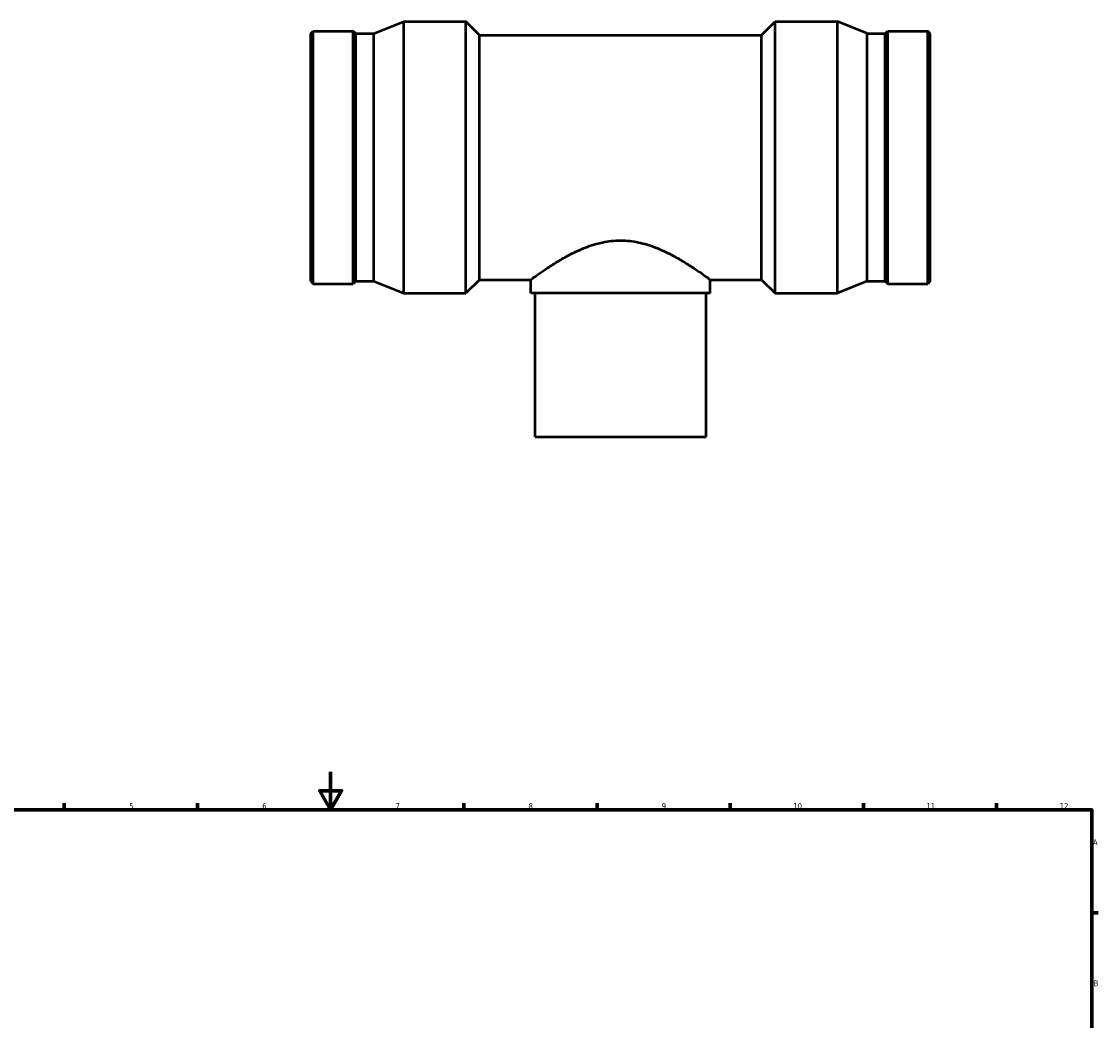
# Model space of a CAD drawing. Header units: millimetres. Extents: x -318 to 1496, y -201 to 1187.
# Tile 6 of 8: x 258 to 825, y 463 to 989. Entities that reach past the tile are written whole.
import ezdxf

# ---------------------------------------------------------------- set-up
doc = ezdxf.new("R2010")
doc.units = ezdxf.units.MM
doc.layers.add('Border (ANSI)', color=7, linetype='Continuous', lineweight=70)
doc.layers.add('Visible (ANSI)', color=7, linetype='Continuous', lineweight=50)
doc.styles.add('Note Text (ANSI)', font='tahoma.ttf')

# ---------------------------------------------------------------- blocks, each defined once
blk = doc.blocks.new('Borders Default Border')
at = {"layer": 'Border (ANSI)'}
for p, q in [((280.33, 574), (280.33, 577.45)), ((350.42, 574), (350.42, 577.45)), ((490.58, 574), (490.58, 577.45)), ((560.67, 574), (560.67, 577.45)), ((630.75, 574), (630.75, 577.45)), ((700.83, 574), (700.83, 577.45)), ((770.92, 574), (770.92, 577.45)), ((821, 519.75), (824.45, 519.75))]:
    blk.add_line(p, q, dxfattribs=at)
at = {"layer": 'Border (ANSI)', "flags": 128}
for points in [[(420.5, 594), (420.5, 574), (414.73, 584), (426.27, 584), (420.5, 574)], [(20, 20), (20, 574), (821, 574), (821, 20), (20, 20)]]:
    blk.add_lwpolyline(points, dxfattribs=at)
at = {"layer": 'Border (ANSI)', "color": 230, "true_color": 0xff0080, "attachment_point": 7, "style": 'Note Text (ANSI)'}
for s, insert, char_height in [('5', (314.48, 574.34), 3.05), ('6', (384.49, 574.34), 3.05), ('7', (454.6, 574.4), 3.05), ('8', (524.63, 574.33), 3.05), ('9', (594.7, 574.34), 3.05), ('10', (663.96, 574.34), 3.048), ('11', (734.04, 574.4), 3.048), ('12', (804.13, 574.4), 3.048), ('A', (821.63, 555.35), 3.05), ('B', (821.99, 481.1), 3.05)]:
    blk.add_mtext(s, dxfattribs=dict(at, insert=insert, char_height=char_height))

msp = doc.modelspace()

# ---------------------------------------------------------------- linework, layer by layer
at = {"layer": 'Visible (ANSI)'}
for p, q in [((443.165, 982.397), (458.931, 988.732)), ((458.931, 845.732), (458.931, 988.732)), ((458.931, 988.732), (491.716, 988.732)), ((491.716, 845.732), (491.716, 988.732)), ((498.866, 981.582), (491.716, 988.732)), ((647.196, 981.582), (654.346, 988.732)), ((654.346, 845.732), (654.346, 988.732)), ((654.346, 988.732), (687.131, 988.732)), ((687.131, 845.732), (687.131, 988.732)), ((702.898, 982.397), (687.131, 988.732)), ((410.031, 982.397), (411.361, 983.727)), ((410.031, 852.067), (410.031, 982.397)), ((411.361, 850.737), (411.361, 983.727)), ((411.361, 983.727), (432.368, 983.727)), ((432.368, 850.737), (432.368, 983.727)), ((433.698, 982.397), (432.368, 983.727)), ((433.698, 852.067), (433.698, 982.397)), ((433.698, 982.397), (443.165, 982.397)), ((443.165, 852.067), (443.165, 982.397)), ((498.866, 852.882), (498.866, 981.582)), ((498.866, 981.582), (647.196, 981.582)), ((647.196, 852.882), (647.196, 981.582)), ((702.898, 852.067), (702.898, 982.397)), ((702.898, 982.397), (712.365, 982.397)), ((712.365, 982.397), (713.694, 983.727)), ((712.365, 852.067), (712.365, 982.397)), ((713.694, 850.737), (713.694, 983.727)), ((713.694, 983.727), (734.701, 983.727)), ((734.701, 850.737), (734.701, 983.727)), ((736.031, 982.397), (734.701, 983.727)), ((736.031, 852.067), (736.031, 982.397)), ((410.031, 852.067), (411.361, 850.737)), ((411.361, 850.737), (432.368, 850.737)), ((433.698, 852.067), (432.368, 850.737)), ((433.698, 852.067), (443.165, 852.067)), ((443.165, 852.067), (458.931, 845.732)), ((498.866, 852.882), (491.716, 845.732)), ((498.866, 852.882), (525.781, 852.882)), ((525.781, 845.732), (525.781, 852.882)), ((620.281, 845.732), (620.281, 852.882)), ((620.281, 852.882), (647.196, 852.882)), ((647.196, 852.882), (654.346, 845.732)), ((702.898, 852.067), (687.131, 845.732)), ((702.898, 852.067), (712.365, 852.067)), ((712.365, 852.067), (713.694, 850.737)), ((713.694, 850.737), (734.701, 850.737)), ((736.031, 852.067), (734.701, 850.737)), ((458.931, 845.732), (491.716, 845.732)), ((620.281, 845.732), (525.781, 845.732)), ((528.031, 770.232), (528.031, 845.732)), ((618.031, 770.232), (618.031, 845.732)), ((654.346, 845.732), (687.131, 845.732)), ((528.031, 770.232), (618.031, 770.232))]:
    msp.add_line(p, q, dxfattribs=at)
for points, knots in [([(525.781, 852.882), (525.781, 852.882), (526.091, 853.111), (527.351, 854.027), (528.3, 854.715), (530.756, 856.448), (532.265, 857.494), (535.69, 859.777), (537.607, 861.012), (541.672, 863.482), (543.98, 864.814), (549.01, 867.425), (551.732, 868.704), (557.471, 870.935), (560.494, 871.885), (566.695, 873.194), (569.873, 873.548), (573.031, 873.548)], [22.5262509, 22.5262509, 22.5262509, 22.5262509, 23.4560255, 23.4560255, 24.3858002, 24.3858002, 25.3155749, 25.3155749, 26.2453496, 26.2453496, 27.1927625, 27.1927625, 28.1401754, 28.1401754, 29.0875883, 29.0875883, 30.0350012, 30.0350012, 30.0350012, 30.0350012]), ([(573.031, 873.548), (576.189, 873.548), (579.368, 873.194), (585.568, 871.885), (588.591, 870.935), (594.33, 868.704), (597.052, 867.425), (602.082, 864.814), (604.39, 863.482), (608.456, 861.012), (610.373, 859.777), (613.798, 857.494), (615.306, 856.448), (617.762, 854.715), (618.711, 854.027), (619.971, 853.111), (620.281, 852.882), (620.281, 852.882)], [0, 0, 0, 0, 0.9474129, 0.9474129, 1.8948258, 1.8948258, 2.8422387, 2.8422387, 3.7896516, 3.7896516, 4.7194263, 4.7194263, 5.6492009, 5.6492009, 6.5789756, 6.5789756, 7.5087503, 7.5087503, 7.5087503, 7.5087503])]:
    msp.add_open_spline(points, degree=3, knots=knots, dxfattribs=at)

# ---------------------------------------------------------------- block references
msp.add_blockref('Borders Default Border', (0, 0))

doc.saveas('drawing.dxf')
